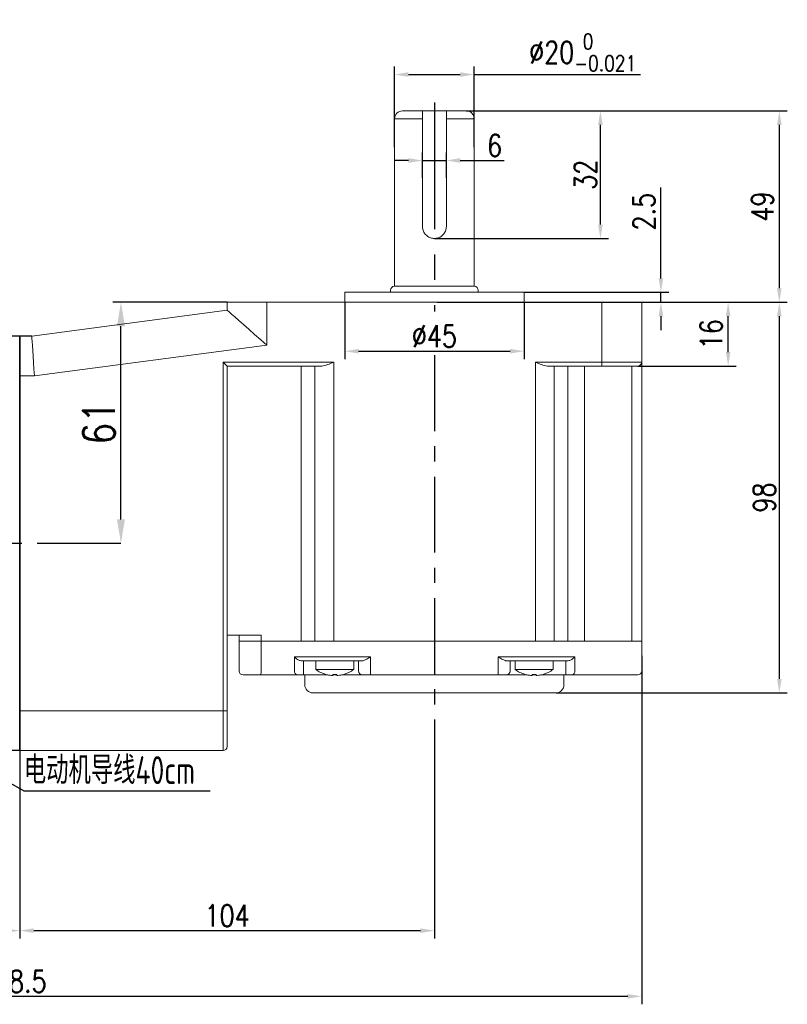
# Model space of a CAD drawing. Header units: inches. Extents: x 331 to 12887, y -474 to 4488.
# Tile 36 of 122: x 3764 to 3956, y 1195 to 1442. Entities that reach past the tile are written whole.
import ezdxf

# ---------------------------------------------------------------- set-up
doc = ezdxf.new("R2010")
doc.units = ezdxf.units.IN
doc.header["$LTSCALE"] = 10
doc.header["$MEASUREMENT"] = 0
doc.linetypes.add('CENTER', pattern=[10.16, 6.35, -1.27, 1.27, -1.27])
for name, color, linetype in [('1轮廓实线层', 7, 'Continuous'), ('3中心线层', 1, 'CENTER'), ('6文字层', 3, 'Continuous'), ('7标注层', 4, 'Continuous')]:
    doc.layers.add(name, color=color, linetype=linetype)
doc.styles.add('PC_TEXTSTYLE', font='isocp.shx', dxfattribs={"width": 0.8, "bigfont": 'HZFS.SHX'})
doc.styles.add('TH_GBDIM', font='romans.shx', dxfattribs={"width": 0.8, "bigfont": 'gbcbig.shx'})
doc.dimstyles.new('TH_GBDIM', dxfattribs={"dimtxt": 3.5, "dimasz": 2.5, "dimexe": 2, "dimexo": 0, "dimgap": 1, "dimtad": 1, "dimdec": 4, "dimdsep": 46, "dimtxsty": 'TH_GBDIM', "dimcen": 0.09, "dimclrd": 4, "dimclre": 4, "dimclrt": 3, "dimadec": 0, "dimazin": 0, "dimtfac": 1, "dimtdec": 4, "dimtmove": 0, "dimatfit": 3, "dimfxl": 1, "dimtzin": 0, "dimarcsym": 0})
doc.dimstyles.new('线性标注', dxfattribs={"dimtxt": 2.5, "dimasz": 3, "dimexe": 2, "dimexo": 0, "dimgap": 1, "dimtad": 1, "dimtih": 1, "dimtoh": 1, "dimdsep": 46, "dimtxsty": 'PC_TEXTSTYLE', "dimcen": 0.09, "dimclrt": 3, "dimadec": 0, "dimazin": 0, "dimtfac": 0.7, "dimtix": 1, "dimtmove": 0, "dimatfit": 0, "dimfxl": 1, "dimtzin": 0, "dimarcsym": 0})

# ---------------------------------------------------------------- blocks, each defined once
blk = doc.blocks.new('*D443')
at = {"layer": '7标注层', "color": 0, "lineweight": -2, "transparency": 16777216}
for p, q in [((3867.68, 1265.35), (3867.68, 1211)), ((3763.68, 1258.16), (3763.68, 1211)), ((3767.18, 1213), (3864.18, 1213))]:
    blk.add_line(p, q, dxfattribs=at)
at = {"layer": '7标注层', "color": 0, "transparency": 16777216}
for points in [[(3767.18, 1213.58), (3767.18, 1212.42), (3763.68, 1213)], [(3864.18, 1213.58), (3864.18, 1212.42), (3867.68, 1213)]]:
    blk.add_solid(points, dxfattribs=at)
at = {"layer": 'Defpoints', "color": 0, "transparency": 16777216}
for p in [(3867.68, 1265.35), (3763.68, 1258.16), (3867.68, 1213)]:
    blk.add_point(p, dxfattribs=at)
at = {"layer": '7标注层', "color": 3, "transparency": 16777216, "insert": (3815.68, 1216.75), "char_height": 5.5, "attachment_point": 5, "style": 'TH_GBDIM'}
blk.add_mtext('104', dxfattribs=at)
blk = doc.blocks.new('*D457')
at = {"layer": '7标注层', "color": 4, "lineweight": -2, "transparency": 16777216}
for p, q in [((3815.68, 1370.66), (3787.06, 1370.66)), ((3789.06, 1316.16), (3789.06, 1364.66)), ((3789.06, 1310.16), (3787.06, 1310.16))]:
    blk.add_line(p, q, dxfattribs=at)
at = {"layer": '7标注层', "color": 4, "transparency": 16777216}
for points in [[(3788.06, 1364.66), (3790.06, 1364.66), (3789.06, 1370.66)], [(3788.06, 1316.16), (3790.06, 1316.16), (3789.06, 1310.16)]]:
    blk.add_solid(points, dxfattribs=at)
at = {"layer": 'Defpoints', "color": 0, "transparency": 16777216}
for p in [(3789.06, 1370.66), (3815.68, 1370.66), (3789.06, 1310.16)]:
    blk.add_point(p, dxfattribs=at)
at = {"layer": '7标注层', "color": 3, "transparency": 16777216, "insert": (3783.56, 1340.41), "char_height": 8, "attachment_point": 5, "rotation": 90, "style": 'TH_GBDIM'}
blk.add_mtext('61', dxfattribs=at)
blk = doc.blocks.new('*D458')
at = {"layer": '7标注层', "color": 4, "lineweight": -2, "transparency": 16777216}
for p, q in [((3919.68, 1370.66), (3943.36, 1370.66)), ((3941.36, 1358.16), (3941.36, 1367.16)), ((3918.68, 1354.66), (3943.36, 1354.66))]:
    blk.add_line(p, q, dxfattribs=at)
at = {"layer": '7标注层', "color": 4, "transparency": 16777216}
for points in [[(3940.78, 1367.16), (3941.94, 1367.16), (3941.36, 1370.66)], [(3940.78, 1358.16), (3941.94, 1358.16), (3941.36, 1354.66)]]:
    blk.add_solid(points, dxfattribs=at)
at = {"layer": 'Defpoints', "color": 0, "transparency": 16777216}
for p in [(3919.68, 1370.66), (3941.36, 1370.66), (3918.68, 1354.66)]:
    blk.add_point(p, dxfattribs=at)
at = {"layer": '7标注层', "color": 3, "transparency": 16777216, "insert": (3937.11, 1362.66), "char_height": 5.5, "attachment_point": 5, "rotation": 90, "style": 'TH_GBDIM'}
blk.add_mtext('16', dxfattribs=at)
blk = doc.blocks.new('*D459')
at = {"layer": '7标注层', "color": 4, "lineweight": -2, "transparency": 16777216}
for p, q in [((3919.68, 1370.66), (3956.19, 1370.66)), ((3954.19, 1367.16), (3954.19, 1276.16)), ((3898.18, 1272.66), (3956.19, 1272.66))]:
    blk.add_line(p, q, dxfattribs=at)
at = {"layer": '7标注层', "color": 4, "transparency": 16777216}
for points in [[(3953.61, 1367.16), (3954.77, 1367.16), (3954.19, 1370.66)], [(3953.61, 1276.16), (3954.77, 1276.16), (3954.19, 1272.66)]]:
    blk.add_solid(points, dxfattribs=at)
at = {"layer": 'Defpoints', "color": 0, "transparency": 16777216}
for p in [(3919.68, 1370.66), (3898.18, 1272.66), (3954.19, 1272.66)]:
    blk.add_point(p, dxfattribs=at)
at = {"layer": '7标注层', "color": 3, "transparency": 16777216, "insert": (3950.44, 1321.66), "char_height": 5.5, "attachment_point": 5, "rotation": 90, "style": 'TH_GBDIM'}
blk.add_mtext('98', dxfattribs=at)
blk = doc.blocks.new('*D449')
at = {"layer": '7标注层', "color": 4, "lineweight": -2, "transparency": 16777216}
for p, q in [((3875.68, 1418.66), (3956.19, 1418.66)), ((3954.19, 1415.16), (3954.19, 1374.16)), ((3906.61, 1370.66), (3956.19, 1370.66))]:
    blk.add_line(p, q, dxfattribs=at)
at = {"layer": '7标注层', "color": 4, "transparency": 16777216}
for points in [[(3953.61, 1415.16), (3954.77, 1415.16), (3954.19, 1418.66)], [(3953.61, 1374.16), (3954.77, 1374.16), (3954.19, 1370.66)]]:
    blk.add_solid(points, dxfattribs=at)
at = {"layer": 'Defpoints', "color": 0, "transparency": 16777216}
for p in [(3875.68, 1418.66), (3906.61, 1370.66), (3954.19, 1370.66)]:
    blk.add_point(p, dxfattribs=at)
at = {"layer": '7标注层', "color": 3, "transparency": 16777216, "insert": (3949.94, 1394.66), "char_height": 5.5, "attachment_point": 5, "rotation": 90, "style": 'TH_GBDIM'}
blk.add_mtext('49', dxfattribs=at)
blk = doc.blocks.new('*D450')
at = {"layer": '7标注层', "color": 4, "lineweight": -2, "transparency": 16777216}
for p, q in [((3875.69, 1418.66), (3911.32, 1418.66)), ((3909.32, 1390.16), (3909.32, 1415.16)), ((3867.68, 1386.66), (3911.32, 1386.66))]:
    blk.add_line(p, q, dxfattribs=at)
at = {"layer": '7标注层', "color": 4, "transparency": 16777216}
for points in [[(3908.73, 1415.16), (3909.9, 1415.16), (3909.32, 1418.66)], [(3908.73, 1390.16), (3909.9, 1390.16), (3909.32, 1386.66)]]:
    blk.add_solid(points, dxfattribs=at)
at = {"layer": 'Defpoints', "color": 0, "transparency": 16777216}
for p in [(3875.69, 1418.66), (3909.32, 1418.66), (3867.68, 1386.66)]:
    blk.add_point(p, dxfattribs=at)
at = {"layer": '7标注层', "color": 3, "transparency": 16777216, "insert": (3905.57, 1402.66), "char_height": 5.5, "attachment_point": 5, "rotation": 90, "style": 'TH_GBDIM'}
blk.add_mtext('32', dxfattribs=at)
blk = doc.blocks.new('*D451')
at = {"layer": '7标注层', "color": 4, "lineweight": -2, "transparency": 16777216}
for p, q in [((3857.68, 1409.6), (3857.68, 1429.8)), ((3877.68, 1409.6), (3877.68, 1429.8)), ((3861.18, 1427.8), (3874.18, 1427.8)), ((3877.68, 1427.8), (3919.39, 1427.8))]:
    blk.add_line(p, q, dxfattribs=at)
at = {"layer": '7标注层', "color": 4, "transparency": 16777216}
for points in [[(3861.18, 1428.38), (3861.18, 1427.22), (3857.68, 1427.8)], [(3874.18, 1428.38), (3874.18, 1427.22), (3877.68, 1427.8)]]:
    blk.add_solid(points, dxfattribs=at)
at = {"layer": 'Defpoints', "color": 0, "transparency": 16777216}
for p in [(3877.68, 1427.8), (3857.68, 1409.54), (3877.68, 1409.54)]:
    blk.add_point(p, dxfattribs=at)
at = {"layer": '7标注层', "color": 3, "transparency": 16777216, "insert": (3904.86, 1433.35), "char_height": 5.5, "attachment_point": 5, "style": 'TH_GBDIM'}
blk.add_mtext('\\A1;{%%c20{\\H0.71x;\\S 0^ -0.021;}}', dxfattribs=at)
blk = doc.blocks.new('*D452')
at = {"layer": '7标注层', "color": 4, "lineweight": -2, "transparency": 16777216}
for p, q in [((3864.68, 1401.86), (3864.68, 1408.22)), ((3870.68, 1401.86), (3870.68, 1408.22)), ((3861.18, 1406.22), (3857.68, 1406.22)), ((3864.68, 1406.22), (3870.68, 1406.22)), ((3874.18, 1406.22), (3885.15, 1406.22))]:
    blk.add_line(p, q, dxfattribs=at)
at = {"layer": '7标注层', "color": 4, "transparency": 16777216}
for points in [[(3861.18, 1406.81), (3861.18, 1405.64), (3864.68, 1406.22)], [(3874.18, 1406.81), (3874.18, 1405.64), (3870.68, 1406.22)]]:
    blk.add_solid(points, dxfattribs=at)
at = {"layer": 'Defpoints', "color": 0, "transparency": 16777216}
for p in [(3870.68, 1406.22), (3864.68, 1401.86), (3870.68, 1401.86)]:
    blk.add_point(p, dxfattribs=at)
at = {"layer": '7标注层', "color": 3, "transparency": 16777216, "insert": (3882.79, 1409.97), "char_height": 5.5, "attachment_point": 5, "style": 'TH_GBDIM'}
blk.add_mtext('6', dxfattribs=at)
blk = doc.blocks.new('*D445')
at = {"layer": '7标注层', "color": 4, "lineweight": -2, "transparency": 16777216}
for p, q in [((3924.49, 1376.66), (3924.49, 1399.48)), ((3890.18, 1373.16), (3926.49, 1373.16)), ((3924.49, 1370.66), (3924.49, 1373.16)), ((3868.36, 1370.66), (3926.49, 1370.66)), ((3924.49, 1367.16), (3924.49, 1363.66))]:
    blk.add_line(p, q, dxfattribs=at)
at = {"layer": '7标注层', "color": 4, "transparency": 16777216}
for points in [[(3923.91, 1376.66), (3925.08, 1376.66), (3924.49, 1373.16)], [(3923.91, 1367.16), (3925.08, 1367.16), (3924.49, 1370.66)]]:
    blk.add_solid(points, dxfattribs=at)
at = {"layer": 'Defpoints', "color": 0, "transparency": 16777216}
for p in [(3890.18, 1373.16), (3924.49, 1373.16), (3868.36, 1370.66)]:
    blk.add_point(p, dxfattribs=at)
at = {"layer": '7标注层', "color": 3, "transparency": 16777216, "insert": (3920.24, 1393.37), "char_height": 5.5, "attachment_point": 5, "rotation": 90, "style": 'TH_GBDIM'}
blk.add_mtext('2.5', dxfattribs=at)
blk = doc.blocks.new('*D447')
at = {"layer": '7标注层', "color": 0, "lineweight": -2, "transparency": 16777216}
for p, q in [((3845.18, 1370.66), (3845.18, 1356.38)), ((3890.18, 1370.66), (3890.18, 1356.38)), ((3848.68, 1358.38), (3886.68, 1358.38))]:
    blk.add_line(p, q, dxfattribs=at)
at = {"layer": '7标注层', "color": 0, "transparency": 16777216}
for points in [[(3848.68, 1358.96), (3848.68, 1357.8), (3845.18, 1358.38)], [(3886.68, 1358.96), (3886.68, 1357.8), (3890.18, 1358.38)]]:
    blk.add_solid(points, dxfattribs=at)
at = {"layer": 'Defpoints', "color": 0, "transparency": 16777216}
for p in [(3845.18, 1370.66), (3890.18, 1370.66), (3890.18, 1358.38)]:
    blk.add_point(p, dxfattribs=at)
at = {"layer": '7标注层', "color": 3, "transparency": 16777216, "insert": (3867.68, 1362.13), "char_height": 5.5, "attachment_point": 5, "style": 'TH_GBDIM'}
blk.add_mtext('%%C45', dxfattribs=at)
blk = doc.blocks.new('*D455')
at = {"layer": '7标注层', "color": 0, "lineweight": -2, "transparency": 16777216}
for p, q in [((3763.68, 1362.16), (3763.68, 1211)), ((3591.18, 1275.16), (3591.18, 1211)), ((3594.68, 1213), (3760.18, 1213))]:
    blk.add_line(p, q, dxfattribs=at)
at = {"layer": '7标注层', "color": 0, "transparency": 16777216}
for points in [[(3594.68, 1213.58), (3594.68, 1212.42), (3591.18, 1213)], [(3760.18, 1213.58), (3760.18, 1212.42), (3763.68, 1213)]]:
    blk.add_solid(points, dxfattribs=at)
at = {"layer": 'Defpoints', "color": 0, "transparency": 16777216}
for p in [(3763.68, 1362.16), (3591.18, 1275.16), (3763.68, 1213)]:
    blk.add_point(p, dxfattribs=at)
at = {"layer": '7标注层', "color": 3, "transparency": 16777216, "insert": (3688.93, 1216.75), "char_height": 5.5, "attachment_point": 5, "style": 'TH_GBDIM'}
blk.add_mtext('172.5', dxfattribs=at)
blk = doc.blocks.new('*D444')
at = {"layer": '7标注层', "color": 0, "lineweight": -2, "transparency": 16777216}
for p, q in [((3919.68, 1281.91), (3919.68, 1194.52)), ((3591.18, 1269.91), (3591.18, 1194.52)), ((3594.68, 1196.52), (3916.18, 1196.52))]:
    blk.add_line(p, q, dxfattribs=at)
at = {"layer": '7标注层', "color": 0, "transparency": 16777216}
for points in [[(3594.68, 1197.1), (3594.68, 1195.93), (3591.18, 1196.52)], [(3916.18, 1197.1), (3916.18, 1195.93), (3919.68, 1196.52)]]:
    blk.add_solid(points, dxfattribs=at)
at = {"layer": 'Defpoints', "color": 0, "transparency": 16777216}
for p in [(3919.68, 1281.91), (3591.18, 1269.91), (3919.68, 1196.52)]:
    blk.add_point(p, dxfattribs=at)
at = {"layer": '7标注层', "color": 3, "transparency": 16777216, "insert": (3761.93, 1200.27), "char_height": 5.5, "attachment_point": 5, "style": 'TH_GBDIM'}
blk.add_mtext('328.5', dxfattribs=at)

msp = doc.modelspace()

# ---------------------------------------------------------------- linework, layer by layer
at = {"linetype": 'Continuous', "lineweight": 15}
for p, q in [((3859.68326, 1418.66406), (3875.68325, 1418.66406)), ((3857.68033, 1374.66406), (3857.68326, 1416.66406)), ((3857.68033, 1374.66406), (3857.6843, 1416.66406)), ((3864.68325, 1416.66406), (3857.68326, 1416.66406)), ((3864.68325, 1389.66406), (3864.68325, 1416.66406)), ((3870.68326, 1416.66406), (3870.68326, 1389.66406)), ((3877.68325, 1416.66406), (3870.68326, 1416.66406)), ((3877.68326, 1416.66406), (3877.68033, 1374.66406)), ((3877.68326, 1416.66406), (3877.68033, 1374.66406)), ((3877.68033, 1374.66406), (3857.68033, 1374.66406)), ((3845.18033, 1373.16406), (3890.18033, 1373.16406)), ((3766.68033, 1362.16406), (3815.68033, 1368.66406)), ((3815.68033, 1368.66406), (3815.68033, 1370.66406)), ((3815.68033, 1370.66406), (3825.68033, 1370.66406)), ((3825.68033, 1370.66406), (3825.68033, 1359.90299)), ((3825.68033, 1370.66406), (3909.68033, 1370.66406)), ((3909.68033, 1370.66406), (3919.68033, 1370.66406)), ((3909.68033, 1355.66406), (3909.68033, 1370.66406)), ((3919.68033, 1370.66406), (3919.68033, 1355.66406)), ((3825.68033, 1359.90299), (3767.3407, 1352.16406)), ((3814.68033, 1355.66406), (3842.42747, 1355.66406)), ((3814.68033, 1268.16406), (3814.68033, 1355.66406)), ((3839.42747, 1354.66406), (3815.68033, 1354.66406)), ((3815.68033, 1354.66406), (3815.68033, 1268.16406)), ((3834.25016, 1354.66406), (3834.25016, 1285.66406)), ((3837.72901, 1285.66406), (3837.72901, 1354.66406)), ((3842.42747, 1355.66406), (3842.42747, 1285.66406)), ((3893.01151, 1355.66406), (3909.68033, 1355.66406)), ((3893.01151, 1285.66406), (3893.01151, 1355.66406)), ((3909.68033, 1354.66406), (3896.01151, 1354.66406)), ((3897.70997, 1354.66406), (3897.70997, 1285.66406)), ((3901.17966, 1354.66406), (3901.17966, 1285.66406)), ((3905.35674, 1354.66406), (3905.35674, 1285.66406)), ((3909.68033, 1355.66406), (3919.68033, 1355.66406)), ((3909.68033, 1355.66406), (3909.68033, 1354.66406)), ((3918.68033, 1354.66406), (3909.68033, 1354.66406)), ((3917.18033, 1285.66406), (3917.18033, 1354.66406)), ((3919.68033, 1355.66406), (3919.68033, 1285.66406)), ((3767.3407, 1352.16406), (3763.68033, 1352.16406)), ((3815.68033, 1287.16406), (3824.22021, 1287.16406)), ((3818.68033, 1285.66406), (3818.68033, 1287.16406)), ((3824.22021, 1287.16406), (3824.22021, 1285.66406)), ((3818.68033, 1278.16406), (3818.68033, 1285.66406)), ((3818.68033, 1285.66406), (3824.22021, 1285.66406)), ((3824.22021, 1285.66406), (3818.68033, 1285.66406)), ((3824.22021, 1285.66406), (3824.22021, 1278.16406)), ((3824.22021, 1285.66406), (3834.25016, 1285.66406)), ((3824.22021, 1285.66406), (3834.25016, 1285.66406)), ((3837.72901, 1285.66406), (3834.25016, 1285.66406)), ((3834.25016, 1285.66406), (3837.72901, 1285.66406)), ((3837.72901, 1285.66406), (3842.42747, 1285.66406)), ((3842.42747, 1285.66406), (3837.72901, 1285.66406)), ((3893.01151, 1285.66406), (3842.42747, 1285.66406)), ((3842.42747, 1285.66406), (3893.01151, 1285.66406)), ((3893.01151, 1285.66406), (3897.70997, 1285.66406)), ((3897.70997, 1285.66406), (3893.01151, 1285.66406)), ((3897.70997, 1285.66406), (3901.17966, 1285.66406)), ((3897.70997, 1285.66406), (3901.17966, 1285.66406)), ((3901.17966, 1285.66406), (3905.35674, 1285.66406)), ((3901.17966, 1285.66406), (3905.35674, 1285.66406)), ((3905.35674, 1285.66406), (3917.18033, 1285.66406)), ((3905.35674, 1285.66406), (3917.18033, 1285.66406)), ((3917.18033, 1285.66406), (3919.68033, 1285.66406)), ((3919.68033, 1285.66406), (3917.18033, 1285.66406)), ((3919.68033, 1285.66406), (3919.68033, 1278.16406)), ((3832.56013, 1281.66406), (3834.25016, 1281.66406)), ((3832.56013, 1278.16406), (3832.56013, 1281.66406)), ((3834.25016, 1281.66406), (3837.72901, 1281.66406)), ((3835.18985, 1280.66406), (3834.49038, 1280.66406)), ((3834.84962, 1280.66406), (3834.84962, 1278.16406)), ((3838.6687, 1280.66406), (3835.18985, 1280.66406)), ((3837.72901, 1281.66406), (3842.42747, 1281.66406)), ((3842.42747, 1280.66406), (3838.6687, 1280.66406)), ((3842.42747, 1281.66406), (3851.68033, 1281.66406)), ((3849.44426, 1280.66406), (3842.42747, 1280.66406)), ((3848.68033, 1278.16406), (3848.68033, 1280.66406)), ((3851.68033, 1281.66406), (3851.68033, 1278.16406)), ((3883.68033, 1281.66406), (3893.01151, 1281.66406)), ((3883.68033, 1278.16406), (3883.68033, 1281.66406)), ((3893.01151, 1280.66406), (3885.9164, 1280.66406)), ((3886.68033, 1280.66406), (3886.68033, 1278.16406)), ((3893.01151, 1281.66406), (3897.70997, 1281.66406)), ((3896.77028, 1280.66406), (3893.01151, 1280.66406)), ((3900.23997, 1280.66406), (3896.77028, 1280.66406)), ((3897.70997, 1281.66406), (3901.17966, 1281.66406)), ((3900.95374, 1280.66406), (3900.23997, 1280.66406)), ((3900.60767, 1278.16406), (3900.60767, 1280.66406)), ((3901.17966, 1281.66406), (3902.88745, 1281.66406)), ((3902.88745, 1281.66406), (3902.88745, 1278.16406)), ((3834.84962, 1277.16406), (3834.84962, 1278.16406)), ((3837.93033, 1278.52686), (3842.68033, 1278.52686)), ((3842.19033, 1277.01826), (3842.19033, 1277.30377)), ((3842.68033, 1278.52686), (3847.43033, 1278.52686)), ((3842.68033, 1277.16406), (3842.68033, 1277.29039)), ((3843.17033, 1277.30377), (3843.17033, 1277.01826)), ((3851.68033, 1277.16406), (3851.68033, 1278.16406)), ((3883.68033, 1277.16406), (3883.68033, 1278.16406)), ((3887.93033, 1278.52686), (3892.68033, 1278.52686)), ((3892.19033, 1277.01826), (3892.19033, 1277.30377)), ((3892.68033, 1278.52686), (3897.43033, 1278.52686)), ((3892.68033, 1277.29039), (3892.68033, 1277.16406)), ((3893.17033, 1277.30377), (3893.17033, 1277.01826)), ((3900.60767, 1278.16406), (3900.60767, 1277.16406)), ((3824.11223, 1277.16406), (3819.68033, 1277.16406)), ((3833.3233, 1277.16406), (3824.11223, 1277.16406)), ((3834.84962, 1277.16406), (3833.3233, 1277.16406)), ((3840.97156, 1277.16406), (3834.84962, 1277.16406)), ((3842.68033, 1277.16406), (3842.19033, 1277.16406)), ((3843.17033, 1277.16406), (3842.68033, 1277.16406)), ((3849.68033, 1277.16406), (3844.3891, 1277.16406)), ((3851.68033, 1277.16406), (3849.68033, 1277.16406)), ((3883.68033, 1277.16406), (3851.68033, 1277.16406)), ((3885.68033, 1277.16406), (3883.68033, 1277.16406)), ((3890.97156, 1277.16406), (3885.68033, 1277.16406)), ((3892.68033, 1277.16406), (3892.19033, 1277.16406)), ((3893.17033, 1277.16406), (3892.68033, 1277.16406)), ((3900.60767, 1277.16406), (3894.3891, 1277.16406)), ((3902.12753, 1277.16406), (3900.60767, 1277.16406)), ((3904.85674, 1277.16406), (3902.12753, 1277.16406)), ((3916.68033, 1277.16406), (3904.85674, 1277.16406)), ((3918.68033, 1277.16406), (3916.68033, 1277.16406)), ((3898.18033, 1272.66406), (3837.18033, 1272.66406)), ((3763.68033, 1268.16406), (3814.68033, 1268.16406)), ((3814.68033, 1258.16406), (3814.68033, 1268.16406)), ((3814.68033, 1268.16406), (3815.68033, 1268.16406)), ((3815.68033, 1268.16406), (3815.68033, 1259.16406)), ((3814.68033, 1258.16406), (3763.68033, 1258.16406))]:
    msp.add_line(p, q, dxfattribs=at)
at = {"color": 4}
msp.add_line((3764.71154, 1248.09461), (3811.4723, 1248.09461), dxfattribs=at)
at = {"linetype": 'Continuous', "lineweight": 15, "flags": 128}
for points in [[(3825.68033, 1359.90299), (3824.11599, 1361.27352), (3822.59016, 1362.61031), (3821.14042, 1363.88043), (3819.80248, 1365.05262), (3818.60926, 1366.098), (3817.59016, 1366.99084), (3816.77027, 1367.70916), (3816.16976, 1368.23526), (3815.80345, 1368.5562), (3815.68033, 1368.66406)], [(3766.68033, 1362.16406), (3766.69037, 1362.01214), (3766.72015, 1361.56099), (3766.7688, 1360.82431), (3766.83482, 1359.82451), (3766.91622, 1358.59194), (3767.01052, 1357.16406), (3767.11484, 1355.58426), (3767.22603, 1353.90054), (3767.3407, 1352.16406)], [(3815.68033, 1354.66406), (3815.66514, 1354.67925), (3815.62002, 1354.72437), (3815.54636, 1354.79803), (3815.44638, 1354.89802), (3815.32312, 1355.02127), (3815.18033, 1355.16406), (3815.02235, 1355.32204), (3814.85398, 1355.49041), (3814.68033, 1355.66406)], [(3844.9342, 1277.30377), (3844.93758, 1277.29792), (3844.93999, 1277.29374), (3844.94144, 1277.29123), (3844.94192, 1277.29039)], [(3890.41874, 1277.29039), (3890.41922, 1277.29123), (3890.42067, 1277.29374), (3890.42308, 1277.29792), (3890.42646, 1277.30377)]]:
    msp.add_lwpolyline(points, dxfattribs=at)
at = {"linetype": 'Continuous', "lineweight": 15}
for centre, radius, start, end in [((3859.68326, 1416.66406), 2, 90, 180), ((3875.68326, 1416.66406), 2, 0, 90), ((3857.68033, 1373.66406), 1, 90, 180), ((3877.68033, 1373.66406), 1, 0, 90), ((3918.68033, 1355.66406), 1, 270, 0), ((3819.68033, 1278.16406), 1, 180, 270), ((3821.82396, 1277.91697), 2.40896, 341.7873328, 5.8872967), ((3833.46008, 1278.05966), 0.90599, 173.3830038, 261.3161557), ((3842.68033, 1284.96406), 8, 233.5764264, 253.5786384), ((3843.24493, 1275.66775), 3.25888, 149.8661641, 150.1378907), ((3842.68033, 1284.96406), 7.98498, 253.6046715, 264.3221101), ((3842.68033, 1286.26689), 8.9765, 266.8708423, 273.1291577), ((3842.68033, 1284.96406), 7.98498, 275.6778899, 286.3953285), ((3842.68033, 1284.96406), 8, 286.4213616, 306.4235736), ((3849.68033, 1278.16406), 1, 180, 270), ((3885.68033, 1278.16406), 1, 270, 0), ((3892.68033, 1284.96406), 8, 233.5764264, 253.5786384), ((3892.68033, 1284.96406), 7.98498, 253.6046715, 264.3221101), ((3892.68033, 1286.26691), 8.97652, 266.8708452, 273.1291548), ((3892.68033, 1284.96406), 7.98498, 275.6778899, 286.3953285), ((3898.4733, 1279.33774), 4.08195, 209.8865173, 210.1034474), ((3892.68033, 1284.96406), 8, 286.4213616, 306.4235736), ((3901.98853, 1278.05843), 0.9051, 278.8337087, 6.7019271), ((3918.68033, 1278.16406), 1, 270, 0), ((3837.18033, 1274.66406), 2, 180, 270), ((3898.18033, 1274.66406), 2, 270, 0), ((3814.68033, 1259.16406), 1, 270, 0)]:
    msp.add_arc(centre, radius, start, end, dxfattribs=at)
for points, knots in [([(3864.68325, 1416.66406), (3864.68325, 1416.76035), (3864.68325, 1417.07041), (3864.68325, 1417.47692), (3864.68325, 1417.9461), (3864.68325, 1418.34054), (3864.68325, 1418.6184), (3864.68325, 1418.64977), (3864.68325, 1418.66406)], [0, 0, 0, 0, 0.08938675, 0.287851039, 0.389062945, 0.604634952, 0.819845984, 1, 1, 1, 1]), ([(3870.68326, 1418.66406), (3870.68326, 1418.64108), (3870.68326, 1418.59442), (3870.68326, 1418.25653), (3870.68326, 1417.80381), (3870.68326, 1417.28554), (3870.68326, 1416.86568), (3870.68326, 1416.66406)], [0, 0, 0, 0, 0.229746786, 0.466528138, 0.611240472, 0.813313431, 1, 1, 1, 1]), ([(3870.68326, 1389.66406), (3870.65162, 1389.33528), (3870.58839, 1388.67809), (3870.09733, 1387.79778), (3869.3623, 1387.10804), (3868.42062, 1386.69616), (3867.40414, 1386.62192), (3866.43927, 1386.87612), (3865.60678, 1387.42287), (3864.98799, 1388.22356), (3864.71207, 1389.02508), (3864.68994, 1389.51575), (3864.68325, 1389.66406)], [0, 0, 0, 0, 0.104037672, 0.207958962, 0.314868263, 0.423943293, 0.529873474, 0.632456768, 0.736269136, 0.844079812, 0.952871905, 1, 1, 1, 1]), ([(3842.42747, 1355.66406), (3842.42317, 1355.66214), (3842.14537, 1355.53788), (3841.40289, 1355.21067), (3840.37469, 1354.77492), (3839.68812, 1354.69456), (3839.42747, 1354.66406)], [0, 0, 0, 0, 0.004181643, 0.269941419, 0.722842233, 1, 1, 1, 1]), ([(3896.01151, 1354.66406), (3895.75086, 1354.69457), (3895.06428, 1354.77492), (3894.03608, 1355.21065), (3893.29362, 1355.53789), (3893.01581, 1355.66214), (3893.01151, 1355.66406)], [0, 0, 0, 0, 0.27715807, 0.730058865, 0.995817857, 1, 1, 1, 1]), ([(3834.49038, 1280.66406), (3834.32344, 1280.68089), (3833.89871, 1280.72371), (3833.20213, 1281.08227), (3832.776, 1281.44323), (3832.56185, 1281.6623), (3832.56013, 1281.66406)], [0, 0, 0, 0, 0.204354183, 0.519902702, 0.996146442, 1, 1, 1, 1]), ([(3851.68033, 1281.66406), (3851.67717, 1281.66223), (3851.61997, 1281.62922), (3851.21851, 1281.39732), (3850.57848, 1281.03698), (3849.87903, 1280.71584), (3849.56322, 1280.67823), (3849.44426, 1280.66406)], [0, 0, 0, 0, 0.00400807, 0.072494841, 0.508977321, 0.815042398, 1, 1, 1, 1]), ([(3885.9164, 1280.66406), (3885.79744, 1280.67823), (3885.48163, 1280.71584), (3884.78218, 1281.03698), (3884.14216, 1281.39734), (3883.74069, 1281.62921), (3883.68349, 1281.66223), (3883.68033, 1281.66406)], [0, 0, 0, 0, 0.184956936, 0.491022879, 0.927506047, 0.995992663, 1, 1, 1, 1]), ([(3902.88745, 1281.66406), (3902.88572, 1281.6623), (3902.67043, 1281.44334), (3902.24325, 1281.08239), (3901.54573, 1280.72376), (3901.12082, 1280.68091), (3900.95374, 1280.66406)], [0, 0, 0, 0, 0.00385126, 0.479928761, 0.795514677, 1, 1, 1, 1]), ([(3841.89033, 1277.01826), (3841.92386, 1277.01525), (3841.99092, 1277.00924), (3842.0806, 1277.00542), (3842.14832, 1277.00618), (3842.18494, 1277.01092), (3842.18876, 1277.01613), (3842.19033, 1277.01826)], [0, 0, 0, 0, 0.2138793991, 0.4278109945, 0.6405928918, 0.8528834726, 1, 1, 1, 1]), ([(3843.17033, 1277.01826), (3843.1736, 1277.01525), (3843.18014, 1277.00924), (3843.2314, 1277.00542), (3843.30681, 1277.00618), (3843.39119, 1277.01092), (3843.44734, 1277.01613), (3843.47033, 1277.01826)], [0, 0, 0, 0, 0.213875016, 0.427806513, 0.640594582, 0.852880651, 1, 1, 1, 1]), ([(3891.89033, 1277.01826), (3891.92386, 1277.01525), (3891.99092, 1277.00924), (3892.0806, 1277.00542), (3892.14831, 1277.00618), (3892.18494, 1277.01092), (3892.18876, 1277.01613), (3892.19033, 1277.01826)], [0, 0, 0, 0, 0.2138756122, 0.4278091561, 0.6405908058, 0.8528828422, 1, 1, 1, 1]), ([(3893.17033, 1277.01826), (3893.1736, 1277.01525), (3893.18014, 1277.00924), (3893.2314, 1277.00542), (3893.30681, 1277.00618), (3893.39119, 1277.01093), (3893.44734, 1277.01613), (3893.47033, 1277.01826)], [0, 0, 0, 0, 0.213873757, 0.427805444, 0.64059644, 0.852876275, 1, 1, 1, 1])]:
    msp.add_open_spline(points, degree=3, knots=knots, dxfattribs=at)
for points in [[(3856.68033, 1373.66406), (3856.68033, 1373.16406)], [(3878.68033, 1373.16406), (3878.68033, 1373.66406)], [(3845.18033, 1373.16406), (3845.18033, 1370.66406)], [(3890.18033, 1370.66406), (3890.18033, 1373.16406)], [(3837.93033, 1280.66406), (3837.93033, 1278.52686)], [(3847.43033, 1278.52686), (3847.43033, 1280.66406)], [(3887.93033, 1280.66406), (3887.93033, 1278.52686)], [(3897.43033, 1278.52686), (3897.43033, 1280.66406)], [(3835.18033, 1277.16406), (3835.18033, 1274.66406)], [(3900.18033, 1274.66406), (3900.18033, 1277.16406)]]:
    msp.add_open_spline(points, degree=1, dxfattribs=at)
at = {"layer": '1轮廓实线层'}
for p, q in [((3763.68033, 1362.16406), (3755.18033, 1362.16406)), ((3763.68033, 1362.16406), (3763.68033, 1310.16406)), ((3763.68033, 1258.16406), (3763.68033, 1362.16406)), ((3763.68033, 1258.16406), (3763.68033, 1362.16406)), ((3766.68033, 1362.16406), (3763.68033, 1362.16406)), ((3763.68033, 1362.16406), (3763.68033, 1310.16406)), ((3763.68033, 1362.16406), (3763.68033, 1310.16406)), ((3763.68033, 1258.16406), (3763.68033, 1310.16406)), ((3763.68033, 1258.16406), (3763.68033, 1310.16406)), ((3763.68033, 1258.16406), (3763.68033, 1310.16406)), ((3763.68033, 1258.16406), (3755.18033, 1258.16406))]:
    msp.add_line(p, q, dxfattribs=at)
at = {"layer": '3中心线层', "ltscale": 0.5}
msp.add_line((3867.68325, 1420.76311), (3867.68231, 1368.36371), dxfattribs=at)
at = {"layer": '3中心线层', "ltscale": 0.3}
for p, q in [((3867.68033, 1357.37976), (3867.68033, 1265.34691)), ((3787.06309, 1310.16406), (3700.04103, 1310.16405))]:
    msp.add_line(p, q, dxfattribs=at)
at = {"layer": '7标注层'}
msp.add_lwpolyline([(3747.24449, 1258.00714), (3764.71154, 1248.09461)], dxfattribs=at)

# ---------------------------------------------------------------- texts
at = {"layer": '6文字层', "color": 7, "insert": (3764.70325, 1256.77621), "char_height": 7, "width": 53.9786413, "attachment_point": 1, "style": 'PC_TEXTSTYLE'}
msp.add_mtext('{\\C3;电动机导线40cm}', dxfattribs=at)

# ---------------------------------------------------------------- dimensions: what is measured, and where the dimension line sits
at = {"layer": '7标注层'}
dim = msp.add_linear_dim(base=(3877.6843, 1427.79839), p1=(3857.6843, 1409.53982), p2=(3877.6843, 1409.53982), angle=0, text='\\A1;{%%c<>{\\H0.71x;\\S 0^ -0.021;}}', dimstyle='TH_GBDIM', override={"dimscale": 1, "dimtxt": 5.5, "dimasz": 3.5, "dimexo": 0.0625, "dimgap": 1, "dimtad": 1, "dimjust": 0, "dimdec": 4, "dimlfac": 1, "dimse1": 0, "dimse2": 0, "dimsd1": 0, "dimsd2": 0, "dimadec": 4}, dxfattribs=at)
dim.commit()
dim.dimension.update_dxf_attribs({"geometry": '*D451', "text_midpoint": (3904.86125, 1427.79839), "dimtype": 161})
for base, p1, p2, override, picture, middle in [((3909.31701, 1418.66406), (3867.68261, 1386.66418), (3875.6871, 1418.66406), {"dimscale": 1, "dimtxt": 5.5, "dimasz": 3.5, "dimgap": 1, "dimtad": 1, "dimjust": 0, "dimdec": 0, "dimlfac": 1, "dimse1": 0, "dimse2": 0, "dimsd1": 0, "dimsd2": 0, "dimadec": 0}, '*D450', (3909.31701, 1402.66412)), ((3924.49341, 1373.16406), (3868.36313, 1370.66406), (3890.18033, 1373.16406), {"dimscale": 1, "dimtxt": 5.5, "dimasz": 3.5, "dimgap": 1.5, "dimtad": 1, "dimjust": 0, "dimdec": 1, "dimlfac": 1, "dimse1": 0, "dimse2": 0, "dimsd1": 0, "dimsd2": 0, "dimadec": 1}, '*D445', (3924.49341, 1393.36882)), ((3789.063092, 1370.664061), (3789.063092, 1310.16406), (3815.680332, 1370.664061), {"dimscale": 1, "dimtxt": 8, "dimasz": 6, "dimgap": 1.5, "dimtad": 1, "dimjust": 0, "dimdec": 0, "dimlfac": 1, "dimse1": 0, "dimse2": 0, "dimsd1": 0, "dimsd2": 0, "dimadec": 0}, '*D457', (3789.063092, 1340.414061)), ((3954.1908, 1272.66406), (3919.68033, 1370.66406), (3898.18033, 1272.66406), {"dimscale": 1, "dimtxt": 5.5, "dimasz": 3.5, "dimgap": 1, "dimtad": 1, "dimjust": 0, "dimdec": 4, "dimlfac": 1, "dimse1": 0, "dimse2": 0, "dimsd1": 0, "dimsd2": 0, "dimadec": 4}, '*D459', (3954.1908, 1321.66406))]:
    dim = msp.add_linear_dim(base=base, p1=p1, p2=p2, angle=90, dimstyle='TH_GBDIM', override=override, dxfattribs=at)
    dim.commit()
    dim.dimension.update_dxf_attribs({"geometry": picture, "text_midpoint": middle, "dimtype": 160})
dim = msp.add_linear_dim(base=(3954.1908, 1370.66406), p1=(3875.68325, 1418.66406), p2=(3906.61285, 1370.66406), angle=90, text='49', dimstyle='TH_GBDIM', override={"dimscale": 1, "dimtxt": 5.5, "dimasz": 3.5, "dimgap": 1.5, "dimtad": 1, "dimjust": 0, "dimdec": 0, "dimlfac": 1, "dimse1": 0, "dimse2": 0, "dimsd1": 0, "dimsd2": 0, "dimadec": 0}, dxfattribs=at)
dim.commit()
dim.dimension.update_dxf_attribs({"geometry": '*D449', "text_midpoint": (3949.9408, 1394.66406)})
for base, p1, p2, dimstyle, override, picture, middle in [((3870.68326, 1406.22278), (3864.68325, 1401.85736), (3870.68326, 1401.85736), 'TH_GBDIM', {"dimtxt": 5.5, "dimasz": 3.5, "dimadec": 4}, '*D452', (3882.79009, 1406.22278)), ((3763.68033, 1213.0003), (3591.18033, 1275.16406), (3763.68033, 1362.16406), '线性标注', {"dimtxt": 5.5, "dimasz": 3.5, "dimtxsty": 'TH_GBDIM', "dimadec": 2}, '*D455', (3688.93033, 1213.0003)), ((3919.68033, 1196.51703), (3591.18033, 1269.91406), (3919.68033, 1281.91406), '线性标注', {"dimtxt": 5.5, "dimasz": 3.5, "dimtxsty": 'TH_GBDIM', "dimadec": 2}, '*D444', (3761.93033, 1196.51703)), ((3867.68033, 1213.0003), (3763.68033, 1258.16406), (3867.68033, 1265.34691), '线性标注', {"dimtxt": 5.5, "dimasz": 3.5, "dimtxsty": 'TH_GBDIM', "dimadec": 2}, '*D443', (3815.68033, 1213.0003))]:
    dim = msp.add_linear_dim(base=base, p1=p1, p2=p2, dimstyle=dimstyle, override=override, dxfattribs=at)
    dim.commit()
    dim.dimension.update_dxf_attribs({"geometry": picture, "text_midpoint": middle, "dimtype": 160})
dim = msp.add_linear_dim(base=(3890.18033, 1358.37976), p1=(3845.18033, 1370.66406), p2=(3890.18033, 1370.66406), text='%%C<>', dimstyle='线性标注', override={"dimtxt": 5.5, "dimasz": 3.5, "dimgap": 1, "dimtad": 1, "dimjust": 0, "dimdec": 2, "dimlfac": 1, "dimtxsty": 'TH_GBDIM', "dimse1": 0, "dimse2": 0, "dimsd1": 0, "dimsd2": 0, "dimadec": 2}, dxfattribs=at)
dim.commit()
dim.dimension.update_dxf_attribs({"geometry": '*D447', "text_midpoint": (3867.68033, 1358.37976), "dimtype": 160})
dim = msp.add_linear_dim(base=(3941.36026, 1370.66406), p1=(3918.68033, 1354.66406), p2=(3919.68033, 1370.66406), angle=90, dimstyle='TH_GBDIM', override={"dimscale": 1, "dimtxt": 5.5, "dimasz": 3.5, "dimexo": 0, "dimgap": 1.5, "dimtad": 1, "dimjust": 0, "dimdec": 0, "dimlfac": 1, "dimse1": 0, "dimse2": 0, "dimsd1": 0, "dimsd2": 0, "dimadec": 0}, dxfattribs=at)
dim.commit()
dim.dimension.update_dxf_attribs({"geometry": '*D458', "text_midpoint": (3937.11026, 1362.66406)})

doc.saveas('drawing.dxf')
